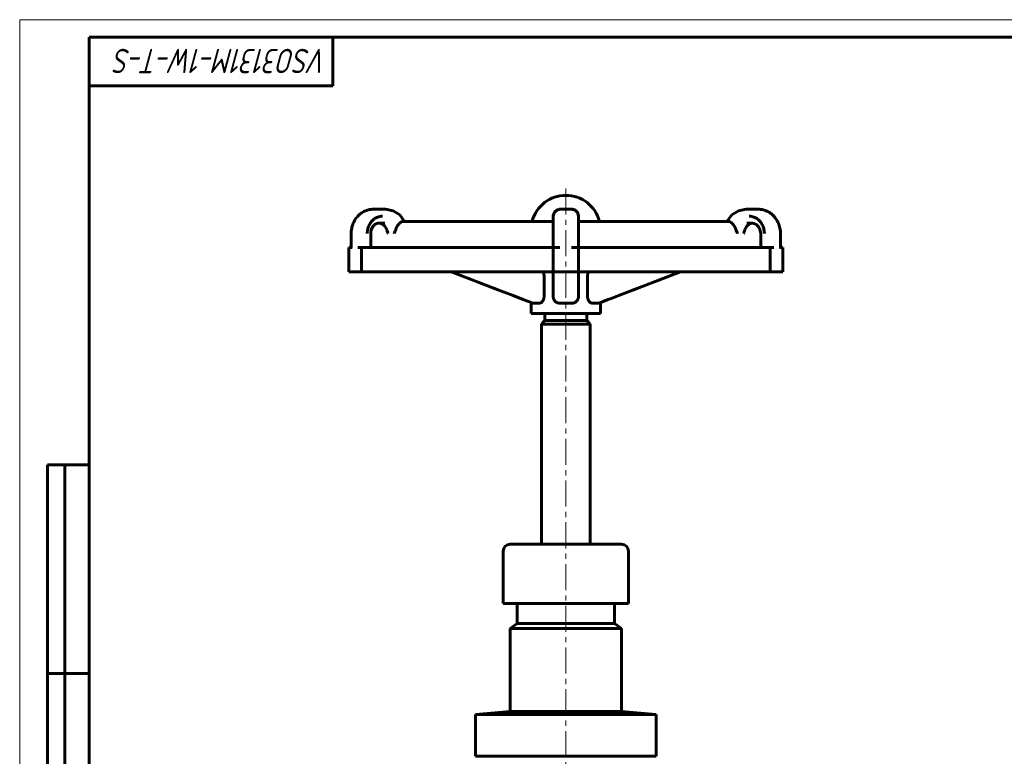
# Model space of a CAD drawing. Header units: millimetres. Extents: x 0 to 594, y 0 to 420.
# Tile 2 of 4: x 0 to 283, y 208 to 420. Entities that reach past the tile are written whole.
import ezdxf

# ---------------------------------------------------------------- set-up
doc = ezdxf.new("R2010")
doc.units = ezdxf.units.MM
for name, pattern in [('K5LT_AXLED', [12, 7.5, -1.5, 1.5, -1.5]), ('K5LT_BASIC', [0]), ('K5LT_THIN', [0])]:
    doc.linetypes.add(name, pattern=pattern)
doc.layers.add('Системный слой (1)', color=251, linetype='Continuous', true_color=0x6c6c6c)
doc.styles.add('KTEXTSTYLE', font='GOST_AU.SHX', dxfattribs={"width": 0.96, "height": 5})

# ---------------------------------------------------------------- blocks, each defined once
blk = doc.blocks.new('U28')
at = {"layer": 'Системный слой (1)', "color": 150, "linetype": 'K5LT_BASIC', "lineweight": 60, "true_color": 0x0080ff}
for p, q in [((153.59, 364.51), (154.32, 365.23)), ((154.32, 365.23), (155.32, 365.5)), ((153.32, 363.53), (153.59, 364.51))]:
    blk.add_line(p, q, dxfattribs=at)
blk = doc.blocks.new('U30')
at = {"layer": 'Системный слой (1)', "color": 150, "linetype": 'K5LT_BASIC', "lineweight": 60, "true_color": 0x0080ff}
for p, q in [((142.94, 246.37), (156.94, 246.37)), ((156.94, 246.37), (170.94, 246.37))]:
    blk.add_line(p, q, dxfattribs=at)
blk = doc.blocks.new('U31')
at = {"layer": 'Системный слой (1)', "color": 150, "linetype": 'K5LT_BASIC', "lineweight": 60, "true_color": 0x0080ff}
for p, q in [((160.57, 363.5), (160.57, 363.47)), ((160.57, 363.47), (160.57, 363.45)), ((160.57, 363.45), (160.57, 363.42))]:
    blk.add_line(p, q, dxfattribs=at)
blk = doc.blocks.new('U32')
at = {"layer": 'Системный слой (1)', "color": 150, "linetype": 'K5LT_BASIC', "lineweight": 60, "true_color": 0x0080ff}
for p, q in [((163.2, 346.34), (163.21, 346.57)), ((163.21, 346.61), (163.22, 346.65)), ((163.21, 346.59), (163.21, 346.61)), ((163.21, 346.58), (163.21, 346.59)), ((163.21, 346.57), (163.21, 346.58)), ((163.22, 346.65), (163.23, 346.73)), ((163.23, 346.73), (163.24, 346.79)), ((163.24, 346.81), (163.25, 346.83)), ((163.24, 346.8), (163.24, 346.81)), ((163.24, 346.79), (163.24, 346.8)), ((163.25, 346.87), (163.27, 346.94)), ((163.25, 346.83), (163.25, 346.87)), ((163.27, 346.94), (163.29, 347.01)), ((163.29, 347.02), (163.3, 347.04)), ((163.29, 347.01), (163.29, 347.02)), ((163.29, 347.01), (163.29, 347.01)), ((163.3, 347.04), (163.31, 347.08)), ((163.31, 347.08), (163.34, 347.16)), ((163.34, 347.16), (163.37, 347.26)), ((163.37, 347.27), (163.38, 347.28)), ((163.37, 347.26), (163.37, 347.27)), ((163.38, 347.3), (163.4, 347.34)), ((163.38, 347.28), (163.38, 347.3)), ((163.4, 347.34), (163.44, 347.42)), ((163.44, 347.42), (163.47, 347.5))]:
    blk.add_line(p, q, dxfattribs=at)
blk = doc.blocks.new('U34')
at = {"layer": 'Системный слой (1)', "color": 150, "linetype": 'K5LT_BASIC', "lineweight": 60, "true_color": 0x0080ff}
for p, q in [((105.16, 365.5), (105.15, 365.5)), ((105.15, 365.5), (105.15, 365.5)), ((107.34, 365.07), (105.16, 365.5)), ((109.24, 363.85), (107.34, 365.07)), ((110.63, 362.01), (109.24, 363.85))]:
    blk.add_line(p, q, dxfattribs=at)
blk = doc.blocks.new('U35')
at = {"layer": 'Системный слой (1)', "color": 150, "linetype": 'K5LT_BASIC', "lineweight": 60, "true_color": 0x0080ff}
for p, q in [((103.21, 361.5), (103.32, 361.5)), ((103.32, 361.5), (103.32, 361.5)), ((103.32, 361.5), (104.95, 361.5))]:
    blk.add_line(p, q, dxfattribs=at)
blk = doc.blocks.new('U37')
at = {"layer": 'Системный слой (1)', "color": 150, "linetype": 'K5LT_BASIC', "lineweight": 60, "true_color": 0x0080ff}
for p, q in [((176.98, 342.55), (184.79, 345.55)), ((184.79, 345.55), (189.86, 347.5)), ((172.33, 340.77), (176.98, 342.55)), ((168.83, 339.43), (170.01, 339.88)), ((170.01, 339.88), (172.33, 340.77)), ((166.42, 338.51), (166.48, 338.54)), ((166.48, 338.54), (166.49, 338.54)), ((166.49, 338.54), (166.49, 338.54)), ((166.49, 338.54), (166.49, 338.54)), ((166.49, 338.54), (166.5, 338.54)), ((166.5, 338.54), (166.5, 338.54)), ((166.5, 338.54), (166.51, 338.54)), ((166.51, 338.54), (166.52, 338.55)), ((166.52, 338.55), (166.55, 338.56)), ((166.55, 338.56), (166.62, 338.59)), ((166.62, 338.59), (166.75, 338.63)), ((166.75, 338.63), (167, 338.73)), ((167, 338.73), (167.52, 338.93)), ((167.52, 338.93), (167.67, 338.99)), ((167.67, 338.99), (168.83, 339.43))]:
    blk.add_line(p, q, dxfattribs=at)
blk = doc.blocks.new('U38')
at = {"layer": 'Системный слой (1)', "color": 150, "linetype": 'K5LT_BASIC', "lineweight": 60, "true_color": 0x0080ff}
for p, q in [((153.32, 363.68), (153.33, 363.76)), ((153.32, 363.6), (153.32, 363.68)), ((153.32, 363.53), (153.32, 363.6))]:
    blk.add_line(p, q, dxfattribs=at)
blk = doc.blocks.new('U39')
at = {"layer": 'Системный слой (1)', "color": 150, "linetype": 'K5LT_BASIC', "lineweight": 60, "true_color": 0x0080ff}
for p, q in [((183.21, 344.94), (189.86, 347.5)), ((169.93, 339.85), (176.58, 342.39)), ((176.58, 342.39), (183.21, 344.94)), ((166.94, 338.71), (167.67, 338.99))]:
    blk.add_line(p, q, dxfattribs=at)
blk = doc.blocks.new('U41')
at = {"layer": 'Системный слой (1)', "color": 150, "linetype": 'K5LT_BASIC', "lineweight": 60, "true_color": 0x0080ff}
for p, q in [((104.14, 361.3), (103.32, 361.5)), ((103.32, 361.5), (103.32, 361.5)), ((103.32, 361.5), (103.32, 361.5)), ((103.32, 361.5), (103.32, 361.5)), ((103.32, 361.5), (103.32, 361.5)), ((104.91, 360.67), (104.14, 361.3)), ((105.47, 359.64), (104.91, 360.67))]:
    blk.add_line(p, q, dxfattribs=at)
blk = doc.blocks.new('U42')
at = {"layer": 'Системный слой (1)', "color": 150, "linetype": 'K5LT_BASIC', "lineweight": 60, "true_color": 0x0080ff}
for p, q in [((140.94, 245), (156.94, 245)), ((156.94, 245), (172.94, 245))]:
    blk.add_line(p, q, dxfattribs=at)
blk = doc.blocks.new('U43')
at = {"layer": 'Системный слой (1)', "color": 150, "linetype": 'K5LT_BASIC', "lineweight": 60, "true_color": 0x0080ff}
for p, q in [((128.53, 345.77), (124.03, 347.5)), ((133.04, 344.03), (128.53, 345.77)), ((137.55, 342.3), (133.04, 344.03)), ((143.97, 339.84), (143.96, 339.85)), ((144.73, 339.55), (143.97, 339.84)), ((145.47, 339.27), (144.73, 339.55)), ((146.22, 338.99), (145.47, 339.27))]:
    blk.add_line(p, q, dxfattribs=at)
blk = doc.blocks.new('U44')
at = {"layer": 'Системный слой (1)', "color": 150, "linetype": 'K5LT_BASIC', "lineweight": 60, "true_color": 0x0080ff}
for p, q in [((160.57, 363.5), (160.57, 363.47)), ((160.57, 363.47), (160.57, 363.45)), ((160.57, 363.45), (160.57, 363.42))]:
    blk.add_line(p, q, dxfattribs=at)
blk = doc.blocks.new('U45')
at = {"layer": 'Системный слой (1)', "color": 150, "linetype": 'K5LT_BASIC', "lineweight": 60, "true_color": 0x0080ff}
for p, q in [((204.65, 363.85), (206.55, 365.07)), ((206.55, 365.07), (208.73, 365.5)), ((203.26, 362.01), (204.65, 363.85))]:
    blk.add_line(p, q, dxfattribs=at)
blk = doc.blocks.new('U47')
at = {"layer": 'Системный слой (1)', "color": 150, "linetype": 'K5LT_BASIC', "lineweight": 60, "true_color": 0x0080ff}
for p, q in [((210.67, 361.5), (210.67, 361.5)), ((210.67, 361.5), (211.73, 361.16)), ((211.73, 361.16), (212.64, 360.09)), ((212.64, 360.09), (213, 358.5))]:
    blk.add_line(p, q, dxfattribs=at)
blk = doc.blocks.new('U48')
at = {"layer": 'Системный слой (1)', "color": 150, "linetype": 'K5LT_BASIC', "lineweight": 60, "true_color": 0x0080ff}
for p, q in [((150.45, 347.42), (150.41, 347.5)), ((150.48, 347.34), (150.45, 347.42)), ((150.5, 347.3), (150.48, 347.34)), ((150.51, 347.28), (150.5, 347.3)), ((150.51, 347.27), (150.51, 347.28)), ((150.52, 347.26), (150.51, 347.27)), ((150.55, 347.16), (150.52, 347.26)), ((150.58, 347.08), (150.55, 347.16)), ((150.59, 347.04), (150.58, 347.08)), ((150.59, 347.02), (150.59, 347.04)), ((150.6, 347.01), (150.59, 347.02)), ((150.61, 346.94), (150.6, 347.01)), ((150.6, 347.01), (150.6, 347.01)), ((150.63, 346.87), (150.61, 346.94)), ((150.64, 346.83), (150.63, 346.87)), ((150.64, 346.81), (150.64, 346.83)), ((150.64, 346.8), (150.64, 346.81)), ((150.65, 346.79), (150.64, 346.8)), ((150.66, 346.73), (150.65, 346.79)), ((150.67, 346.65), (150.66, 346.73)), ((150.67, 346.61), (150.67, 346.65)), ((150.67, 346.59), (150.67, 346.61)), ((150.67, 346.58), (150.67, 346.59)), ((150.68, 346.57), (150.67, 346.58)), ((150.69, 346.34), (150.68, 346.57))]:
    blk.add_line(p, q, dxfattribs=at)
blk = doc.blocks.new('U49')
at = {"layer": 'Системный слой (1)', "color": 150, "linetype": 'K5LT_BASIC', "lineweight": 60, "true_color": 0x0080ff}
for p, q in [((208.41, 359.64), (208.97, 360.67)), ((208.97, 360.67), (209.75, 361.3)), ((209.75, 361.3), (210.56, 361.5))]:
    blk.add_line(p, q, dxfattribs=at)
blk = doc.blocks.new('U50')
at = {"layer": 'Системный слой (1)', "color": 150, "linetype": 'K5LT_BASIC', "lineweight": 60, "true_color": 0x0080ff}
for p, q in [((128.83, 345.65), (124.03, 347.5)), ((136.64, 342.65), (128.83, 345.65)), ((141.79, 340.68), (136.64, 342.65)), ((144.37, 339.69), (141.79, 340.68)), ((145.65, 339.2), (144.37, 339.69)), ((146.3, 338.95), (145.65, 339.2)), ((146.62, 338.83), (146.3, 338.95)), ((146.78, 338.77), (146.62, 338.83)), ((146.86, 338.74), (146.78, 338.77)), ((146.9, 338.72), (146.86, 338.74)), ((146.92, 338.72), (146.9, 338.72)), ((146.93, 338.71), (146.92, 338.72)), ((146.94, 338.71), (146.93, 338.71)), ((146.95, 338.71), (146.94, 338.71)), ((146.94, 338.71), (146.94, 338.71)), ((146.96, 338.7), (146.95, 338.71)), ((146.95, 338.71), (146.95, 338.71)), ((147.46, 338.51), (146.96, 338.7))]:
    blk.add_line(p, q, dxfattribs=at)
blk = doc.blocks.new('U51')
at = {"layer": 'Системный слой (1)', "color": 150, "linetype": 'K5LT_BASIC', "lineweight": 60, "true_color": 0x0080ff}
for p, q in [((138.94, 252.15), (156.94, 252.15)), ((156.94, 252.15), (174.94, 252.15))]:
    blk.add_line(p, q, dxfattribs=at)
blk = doc.blocks.new('U52')
at = {"layer": 'Системный слой (1)', "color": 150, "linetype": 'K5LT_BASIC', "lineweight": 60, "true_color": 0x0080ff}
for p, q in [((149.94, 332.5), (156.94, 332.5)), ((156.94, 332.5), (163.94, 332.5))]:
    blk.add_line(p, q, dxfattribs=at)
blk = doc.blocks.new('U54')
at = {"layer": 'Системный слой (1)', "color": 150, "linetype": 'K5LT_BASIC', "lineweight": 60, "true_color": 0x0080ff}
for p, q in [((208.94, 361.5), (210.56, 361.5)), ((210.56, 361.5), (210.56, 361.5)), ((210.56, 361.5), (210.67, 361.5))]:
    blk.add_line(p, q, dxfattribs=at)
blk = doc.blocks.new('U55')
at = {"layer": 'Системный слой (1)', "color": 150, "linetype": 'K5LT_BASIC', "lineweight": 60, "true_color": 0x0080ff}
for p, q in [((105.16, 365.5), (105.15, 365.5)), ((105.15, 365.5), (105.15, 365.5)), ((107.34, 365.07), (105.16, 365.5)), ((109.24, 363.85), (107.34, 365.07)), ((110.63, 362.01), (109.24, 363.85))]:
    blk.add_line(p, q, dxfattribs=at)
blk = doc.blocks.new('U56')
at = {"layer": 'Системный слой (1)', "color": 150, "linetype": 'K5LT_BASIC', "lineweight": 60, "true_color": 0x0080ff}
for p, q in [((150.94, 333.5), (156.94, 333.5)), ((156.94, 333.5), (162.94, 333.5))]:
    blk.add_line(p, q, dxfattribs=at)
blk = doc.blocks.new('U58')
at = {"color": 7, "linetype": 'K5LT_THIN', "lineweight": 18}
for p, q in [((0, 0), (0, 420)), ((0, 420), (594, 420))]:
    blk.add_line(p, q, dxfattribs=at)
at = {"color": 150, "linetype": 'K5LT_BASIC', "lineweight": 60, "true_color": 0x0080ff}
for p, q in [((20, 5), (20, 415)), ((20, 415), (589, 415)), ((90, 415), (90, 401)), ((90, 401), (20, 401)), ((8, 172), (8, 292)), ((20, 292), (8, 292)), ((13, 172), (13, 292)), ((20, 232), (8, 232))]:
    blk.add_line(p, q, dxfattribs=at)
at = {"color": 7, "insert": (88.5, 404.64), "char_height": 7, "attachment_point": 1, "rotation": 180, "style": 'KTEXTSTYLE'}
blk.add_mtext('\\H5.0;\\W1.000;\\Q15;\\Q15;\\W0.965;\\H7.00;VSO3131M-1W-T-S', dxfattribs=at)

msp = doc.modelspace()

# ---------------------------------------------------------------- linework, layer by layer
at = {"layer": 'Системный слой (1)', "color": 30, "linetype": 'K5LT_AXLED', "lineweight": 18, "true_color": 0xff8000}
msp.add_line((156.943, 371.497), (156.943, 177.997), dxfattribs=at)
at = {"layer": 'Системный слой (1)', "color": 150, "linetype": 'K5LT_BASIC', "lineweight": 60, "true_color": 0x0080ff}
for p, q in [((101.587, 365.497), (101.588, 365.497)), ((101.587, 365.497), (101.588, 365.497)), ((103.215, 365.497), (101.588, 365.497)), ((105.152, 365.497), (103.215, 365.497)), ((105.152, 365.497), (105.153, 365.497)), ((158.57, 365.497), (155.316, 365.497)), ((208.734, 365.497), (208.733, 365.497)), ((210.671, 365.497), (208.734, 365.497)), ((212.298, 365.497), (210.671, 365.497)), ((212.299, 365.497), (212.298, 365.497)), ((212.299, 365.497), (212.298, 365.497)), ((153.316, 363.497), (153.316, 363.497)), ((153.316, 363.497), (153.316, 363.497)), ((153.316, 358.497), (153.316, 363.497)), ((153.316, 363.497), (153.316, 363.497)), ((153.316, 363.497), (153.316, 363.497)), ((160.57, 363.497), (160.57, 363.497)), ((160.57, 358.497), (160.57, 363.497)), ((160.57, 361.622), (160.57, 363.497)), ((103.215, 361.497), (103.215, 361.497)), ((153.316, 362.014), (110.217, 362.014)), ((203.669, 362.014), (160.57, 362.014)), ((95.256, 354.497), (95.256, 358.497)), ((100.883, 358.497), (100.883, 354.497)), ((153.316, 354.497), (153.316, 358.497)), ((160.57, 358.497), (160.57, 354.497)), ((213.002, 354.497), (213.002, 358.497)), ((218.629, 358.497), (218.629, 354.497)), ((94.589, 354.497), (94.589, 347.497)), ((95.501, 354.497), (94.589, 354.497)), ((97.176, 354.497), (98.216, 354.497)), ((98.216, 354.497), (153.316, 354.497)), ((98.216, 354.497), (98.216, 347.497)), ((155.268, 354.497), (153.316, 354.497)), ((153.316, 354.497), (153.316, 347.497)), ((158.618, 354.497), (160.57, 354.497)), ((160.57, 354.497), (160.57, 347.497)), ((160.57, 354.497), (215.67, 354.497)), ((216.71, 354.497), (215.67, 354.497)), ((215.67, 354.497), (215.67, 347.497)), ((218.385, 354.497), (219.297, 354.497)), ((219.297, 354.497), (219.297, 347.497)), ((98.216, 347.497), (94.589, 347.497)), ((153.316, 347.497), (98.216, 347.497)), ((150.686, 340.425), (150.686, 346.345)), ((153.316, 340.425), (153.316, 347.497)), ((160.57, 347.497), (153.316, 347.497)), ((153.316, 340.425), (153.316, 347.497)), ((160.57, 340.425), (160.57, 347.497)), ((160.57, 340.425), (160.57, 347.497)), ((215.67, 347.497), (160.57, 347.497)), ((163.2, 340.425), (163.2, 346.345)), ((219.297, 347.497), (215.67, 347.497)), ((146.943, 338.709), (146.943, 335.497)), ((148.283, 338.497), (147.546, 338.497)), ((149.283, 338.497), (148.283, 338.497)), ((158.68, 338.497), (155.206, 338.497)), ((166.34, 338.497), (164.603, 338.497)), ((166.943, 338.709), (166.943, 335.497)), ((148.283, 335.497), (146.943, 335.497)), ((166.943, 335.497), (148.283, 335.497)), ((150.943, 333.497), (150.943, 335.497)), ((162.943, 333.497), (162.943, 335.497)), ((150.943, 333.497), (149.943, 332.497)), ((149.943, 269.198), (149.943, 332.497)), ((162.943, 333.497), (163.943, 332.497)), ((163.943, 269.198), (163.943, 332.497)), ((140.943, 269.198), (156.943, 269.198)), ((156.943, 269.198), (172.943, 269.198)), ((138.943, 252.155), (138.943, 267.198)), ((174.943, 252.155), (174.943, 267.198)), ((142.943, 246.372), (142.943, 252.155)), ((170.943, 246.372), (170.943, 252.155)), ((142.943, 246.372), (140.943, 244.997)), ((170.943, 246.372), (172.943, 244.997)), ((140.943, 221.097), (140.943, 244.997)), ((172.943, 221.097), (172.943, 244.997)), ((140.943, 221.097), (130.943, 220.222)), ((140.943, 221.097), (156.943, 221.097)), ((156.943, 221.097), (172.943, 221.097)), ((172.943, 221.097), (182.943, 220.222)), ((130.943, 208.222), (130.943, 220.222)), ((130.943, 220.222), (182.943, 220.222)), ((182.943, 208.222), (182.943, 220.222)), ((130.943, 208.222), (156.943, 208.222)), ((156.943, 208.222), (182.943, 208.222))]:
    msp.add_line(p, q, dxfattribs=at)
for centre, radius, start, end in [((156.943, 359.497), 10, 90, 165.42265), ((156.943, 359.497), 10, 14.57735, 90), ((155.316, 363.497), 2, 90, 180), ((158.57, 363.497), 2, 0, 90), ((140.943, 267.198), 2, 90, 180), ((172.943, 267.198), 2, 0, 90)]:
    msp.add_arc(centre, radius, start, end, dxfattribs=at)
for points, knots in [([(95.256, 358.497), (95.256, 358.583), (95.258, 358.67), (95.266, 358.907), (95.275, 359.058), (95.315, 359.486), (95.355, 359.762), (95.462, 360.288), (95.526, 360.539), (95.677, 361.024), (95.764, 361.259), (95.956, 361.71), (96.062, 361.928), (96.29, 362.343), (96.412, 362.542), (96.67, 362.918), (96.806, 363.097), (97.091, 363.435), (97.239, 363.595), (97.544, 363.893), (97.702, 364.032), (98.022, 364.289), (98.184, 364.406), (98.518, 364.626), (98.69, 364.728), (99.041, 364.911), (99.219, 364.994), (99.581, 365.141), (99.764, 365.205), (100.13, 365.313), (100.313, 365.357), (100.681, 365.428), (100.866, 365.454), (101.222, 365.488), (101.392, 365.496), (101.571, 365.497), (101.579, 365.497), (101.587, 365.497)], [0, 0, 0, 0, 0.4308823, 0.4308823, 1.1849264, 1.1849264, 2.5723847, 2.5723847, 3.8692513, 3.8692513, 5.124951, 5.124951, 6.3464188, 6.3464188, 7.5338349, 7.5338349, 8.6844249, 8.6844249, 9.8048411, 9.8048411, 10.8990091, 10.8990091, 11.9417087, 11.9417087, 12.9953124, 12.9953124, 14.032228, 14.032228, 15.0536156, 15.0536156, 16.0522092, 16.0522092, 17.0473822, 17.0473822, 17.9562913, 17.9562913, 17.9982529, 17.9982529, 17.9982529, 17.9982529]), ([(155.035, 365.477), (155.054, 365.48), (155.072, 365.482), (155.11, 365.486), (155.128, 365.488), (155.166, 365.491), (155.185, 365.493), (155.222, 365.495), (155.241, 365.496), (155.278, 365.497), (155.297, 365.497), (155.316, 365.497)], [0, 0, 0, 0, 0.8990893, 0.8990893, 1.7981785, 1.7981785, 2.6972678, 2.6972678, 3.5963571, 3.5963571, 4.4954464, 4.4954464, 4.4954464, 4.4954464]), ([(160.57, 363.497), (160.57, 363.584), (160.564, 363.673), (160.541, 363.849), (160.523, 363.936), (160.476, 364.11), (160.446, 364.196), (160.373, 364.366), (160.331, 364.449), (160.235, 364.609), (160.18, 364.686), (160.061, 364.833), (159.996, 364.902), (159.857, 365.031), (159.782, 365.09), (159.626, 365.198), (159.545, 365.246), (159.377, 365.329), (159.29, 365.365), (159.114, 365.423), (159.025, 365.446), (158.847, 365.48), (158.757, 365.49), (158.635, 365.496), (158.603, 365.497), (158.571, 365.497), (158.57, 365.497), (158.57, 365.497)], [0, 0, 0, 0, 1.2624907, 1.2624907, 2.5385593, 2.5385593, 3.8448075, 3.8448075, 5.1757351, 5.1757351, 6.5239541, 6.5239541, 7.8815931, 7.8815931, 9.240449, 9.240449, 10.5922135, 10.5922135, 11.9287228, 11.9287228, 13.2441485, 13.2441485, 14.5347951, 14.5347951, 14.99391, 14.99391, 15, 15, 15, 15]), ([(158.85, 365.477), (158.832, 365.48), (158.813, 365.482), (158.776, 365.486), (158.757, 365.488), (158.72, 365.491), (158.701, 365.493), (158.663, 365.495), (158.645, 365.496), (158.607, 365.497), (158.588, 365.497), (158.57, 365.497)], [0, 0, 0, 0, 0.8990893, 0.8990893, 1.7981786, 1.7981786, 2.6972678, 2.6972678, 3.5963571, 3.5963571, 4.4954464, 4.4954464, 4.4954464, 4.4954464]), ([(218.629, 358.497), (218.629, 358.583), (218.628, 358.67), (218.62, 358.907), (218.61, 359.058), (218.571, 359.486), (218.53, 359.762), (218.424, 360.288), (218.359, 360.539), (218.208, 361.024), (218.122, 361.259), (217.929, 361.71), (217.824, 361.928), (217.595, 362.343), (217.473, 362.542), (217.215, 362.918), (217.079, 363.097), (216.795, 363.435), (216.647, 363.595), (216.341, 363.893), (216.184, 364.032), (215.864, 364.289), (215.702, 364.406), (215.367, 364.626), (215.195, 364.728), (214.844, 364.911), (214.666, 364.994), (214.304, 365.141), (214.121, 365.205), (213.756, 365.313), (213.573, 365.357), (213.205, 365.428), (213.02, 365.454), (212.664, 365.488), (212.493, 365.496), (212.315, 365.497), (212.307, 365.497), (212.299, 365.497)], [0, 0, 0, 0, 0.4308823, 0.4308823, 1.1849264, 1.1849264, 2.5723847, 2.5723847, 3.8692513, 3.8692513, 5.124951, 5.124951, 6.3464188, 6.3464188, 7.5338349, 7.5338349, 8.6844249, 8.6844249, 9.8048411, 9.8048411, 10.8990091, 10.8990091, 11.9417087, 11.9417087, 12.9953124, 12.9953124, 14.032228, 14.032228, 15.0536156, 15.0536156, 16.0522092, 16.0522092, 17.0473822, 17.0473822, 17.9562913, 17.9562913, 17.9982529, 17.9982529, 17.9982529, 17.9982529]), ([(218.629, 358.497), (218.629, 358.584), (218.628, 358.672), (218.619, 358.913), (218.61, 359.066), (218.569, 359.496), (218.529, 359.771), (218.421, 360.297), (218.357, 360.548), (218.205, 361.032), (218.119, 361.267), (217.926, 361.718), (217.82, 361.935), (217.591, 362.35), (217.469, 362.549), (217.21, 362.925), (217.074, 363.103), (216.79, 363.441), (216.642, 363.6), (216.336, 363.898), (216.178, 364.037), (215.857, 364.294), (215.694, 364.412), (215.358, 364.632), (215.186, 364.733), (214.835, 364.916), (214.656, 364.998), (214.294, 365.144), (214.111, 365.208), (213.746, 365.316), (213.563, 365.36), (213.194, 365.43), (213.009, 365.456), (212.656, 365.488), (212.49, 365.496), (212.315, 365.497), (212.307, 365.497), (212.299, 365.497)], [0, 0, 0, 0, 0.4366435, 0.4366435, 1.2007696, 1.2007696, 2.5877959, 2.5877959, 3.8839575, 3.8839575, 5.1390961, 5.1390961, 6.3603279, 6.3603279, 7.5473062, 7.5473062, 8.6974689, 8.6974689, 9.8176417, 9.8176417, 10.9115367, 10.9115367, 11.9607192, 11.9607192, 13.014063, 13.014063, 14.0507702, 14.0507702, 15.0718069, 15.0718069, 16.0710427, 16.0710427, 17.0666014, 17.0666014, 17.9562927, 17.9562927, 17.9982529, 17.9982529, 17.9982529, 17.9982529]), ([(104.215, 363.497), (103.98, 363.497), (103.541, 363.456), (102.935, 363.289), (102.398, 363.051), (101.901, 362.741), (101.439, 362.354), (101.023, 361.898), (100.668, 361.391), (100.377, 360.844), (100.159, 360.287), (100.005, 359.721), (99.92, 359.207), (99.888, 358.796), (99.883, 358.578), (99.883, 358.497)], [0, 0, 0, 0, 0.103526, 0.1935255, 0.2740479, 0.356888, 0.4420617, 0.5252116, 0.6089677, 0.690863, 0.7695728, 0.8421882, 0.9169614, 0.9688952, 1, 1, 1, 1]), ([(153.316, 363.497), (153.316, 363.52), (153.316, 363.544), (153.318, 363.592), (153.319, 363.616), (153.323, 363.665), (153.325, 363.689), (153.33, 363.736), (153.333, 363.76), (153.34, 363.808), (153.344, 363.831), (153.348, 363.855)], [0, 0, 0, 0, 1.3541404, 1.3541404, 2.7082809, 2.7082809, 4.0624213, 4.0624213, 5.4165617, 5.4165617, 6.7707022, 6.7707022, 6.7707022, 6.7707022]), ([(153.316, 363.497), (153.316, 363.501), (153.316, 363.506), (153.316, 363.515), (153.316, 363.519), (153.316, 363.526), (153.316, 363.528), (153.316, 363.531), (153.316, 363.532), (153.316, 363.536), (153.316, 363.538), (153.316, 363.545), (153.316, 363.549), (153.317, 363.563), (153.317, 363.572), (153.318, 363.594), (153.319, 363.608), (153.321, 363.636), (153.322, 363.649), (153.324, 363.676), (153.325, 363.689), (153.326, 363.702)], [0, 0, 0, 0, 0.3276591, 0.3276591, 0.6553182, 0.6553182, 0.8105508, 0.8105508, 0.8924617, 0.8924617, 1.0562837, 1.0562837, 1.3839276, 1.3839276, 2.0392153, 2.0392153, 3.0392153, 3.0392153, 4.0392153, 4.0392153, 5, 5, 5, 5]), ([(160.57, 363.497), (160.57, 363.52), (160.569, 363.544), (160.568, 363.592), (160.566, 363.616), (160.563, 363.665), (160.561, 363.689), (160.555, 363.736), (160.552, 363.76), (160.546, 363.808), (160.542, 363.831), (160.537, 363.855)], [0, 0, 0, 0, 1.3541404, 1.3541404, 2.7082809, 2.7082809, 4.0624213, 4.0624213, 5.4165618, 5.4165618, 6.7707022, 6.7707022, 6.7707022, 6.7707022]), ([(160.57, 363.497), (160.57, 363.5), (160.57, 363.503), (160.57, 363.51), (160.57, 363.513), (160.57, 363.52), (160.57, 363.523), (160.569, 363.531), (160.569, 363.535), (160.569, 363.543), (160.569, 363.548), (160.569, 363.554), (160.569, 363.555), (160.569, 363.56), (160.569, 363.563), (160.568, 363.572), (160.568, 363.578), (160.567, 363.597), (160.567, 363.609), (160.565, 363.638), (160.563, 363.656), (160.56, 363.69), (160.559, 363.708), (160.555, 363.736), (160.554, 363.747), (160.553, 363.757)], [0, 0, 0, 0, 0.1907456, 0.1907456, 0.3814913, 0.3814913, 0.5722369, 0.5722369, 0.8135276, 0.8135276, 1.0548183, 1.0548183, 1.1528676, 1.1528676, 1.3281818, 1.3281818, 1.6788102, 1.6788102, 2.3800671, 2.3800671, 3.3800671, 3.3800671, 4.3800671, 4.3800671, 5, 5, 5, 5]), ([(160.57, 363.497), (160.57, 363.501), (160.57, 363.506), (160.57, 363.515), (160.57, 363.519), (160.569, 363.53), (160.569, 363.536), (160.569, 363.544), (160.569, 363.546), (160.569, 363.549), (160.569, 363.551), (160.569, 363.556), (160.569, 363.56), (160.568, 363.571), (160.568, 363.579), (160.567, 363.6), (160.566, 363.613), (160.565, 363.641), (160.564, 363.654), (160.561, 363.679), (160.56, 363.691), (160.559, 363.702)], [0, 0, 0, 0, 0.3276591, 0.3276591, 0.6553182, 0.6553182, 1.1150385, 1.1150385, 1.2244109, 1.2244109, 1.3587582, 1.3587582, 1.6274526, 1.6274526, 2.1648416, 2.1648416, 3.1648416, 3.1648416, 4.1648416, 4.1648416, 5, 5, 5, 5]), ([(160.57, 363.497), (160.57, 363.492), (160.57, 363.487), (160.57, 363.477), (160.57, 363.472), (160.569, 363.463), (160.569, 363.458), (160.569, 363.448), (160.569, 363.443), (160.569, 363.433), (160.569, 363.428), (160.568, 363.424)], [0, 0, 0, 0, 0.6, 0.6, 1.2, 1.2, 1.8, 1.8, 2.4, 2.4, 3, 3, 3, 3]), ([(209.671, 363.497), (209.905, 363.497), (210.344, 363.456), (210.95, 363.289), (211.488, 363.051), (211.985, 362.741), (212.447, 362.354), (212.862, 361.898), (213.218, 361.391), (213.508, 360.844), (213.726, 360.287), (213.88, 359.721), (213.965, 359.207), (213.998, 358.796), (214.002, 358.578), (214.002, 358.497)], [0, 0, 0, 0, 0.103526, 0.1935255, 0.2740479, 0.356888, 0.4420617, 0.5252116, 0.6089677, 0.690863, 0.7695728, 0.8421882, 0.9169614, 0.9688952, 1, 1, 1, 1]), ([(100.883, 358.497), (100.883, 358.635), (100.891, 358.774), (100.921, 359.041), (100.942, 359.17), (100.996, 359.417), (101.028, 359.535), (101.103, 359.761), (101.144, 359.868), (101.235, 360.07), (101.283, 360.166), (101.385, 360.344), (101.439, 360.428), (101.549, 360.584), (101.606, 360.656), (101.721, 360.789), (101.78, 360.851), (101.895, 360.96), (101.95, 361.008), (102.066, 361.099), (102.125, 361.142), (102.244, 361.218), (102.303, 361.253), (102.392, 361.299), (102.422, 361.313), (102.48, 361.34), (102.508, 361.352), (102.591, 361.385), (102.644, 361.404), (102.747, 361.435), (102.796, 361.447), (102.887, 361.467), (102.931, 361.474), (103.012, 361.485), (103.046, 361.489), (103.119, 361.495), (103.157, 361.496), (103.201, 361.497), (103.208, 361.497), (103.215, 361.497), (103.215, 361.497), (103.215, 361.497)], [0, 0, 0, 0, 1.3104075, 1.3104075, 2.5517375, 2.5517375, 3.7416785, 3.7416785, 4.881025, 4.881025, 5.9788169, 5.9788169, 7.0315596, 7.0315596, 8.0455463, 8.0455463, 9.0248596, 9.0248596, 9.9119438, 9.9119438, 10.8350286, 10.8350286, 11.7299773, 11.7299773, 12.1798647, 12.1798647, 12.608179, 12.608179, 13.414711, 13.414711, 14.1464429, 14.1464429, 14.8054809, 14.8054809, 15.3292016, 15.3292016, 15.8992503, 15.8992503, 15.9997972, 15.9997972, 16, 16, 16, 16]), ([(105.474, 359.637), (105.486, 359.598), (105.535, 359.449), (105.63, 359.18), (105.757, 358.841), (105.848, 358.609), (105.892, 358.497)], [0.23809452, 0.23809452, 0.23809452, 0.23809452, 0.31400455, 0.52635761, 0.76937691, 1, 1, 1, 1]), ([(108.188, 360.014), (108.163, 359.941), (108.105, 359.774), (108.001, 359.501), (107.872, 359.18), (107.727, 358.841), (107.626, 358.609), (107.577, 358.497)], [0, 0, 0, 0, 0.1354498, 0.3140045, 0.5263576, 0.7693769, 1, 1, 1, 1]), ([(108.188, 360.014), (108.195, 360.032), (108.208, 360.069), (108.229, 360.123), (108.252, 360.177), (108.276, 360.23), (108.301, 360.282), (108.326, 360.334), (108.353, 360.385), (108.38, 360.435), (108.408, 360.484), (108.437, 360.533), (108.466, 360.582), (108.495, 360.629), (108.529, 360.683), (108.577, 360.756), (108.65, 360.862), (108.748, 360.997), (108.827, 361.097), (108.911, 361.198), (108.989, 361.289), (109.097, 361.405), (109.181, 361.488), (109.238, 361.542), (109.274, 361.574), (109.297, 361.594), (109.314, 361.609), (109.324, 361.618), (109.329, 361.622)], [0, 0, 0, 0, 0.0313879, 0.0629107, 0.0943185, 0.1252023, 0.1558587, 0.186053, 0.2159856, 0.2455392, 0.2749982, 0.3039767, 0.3325773, 0.360524, 0.3882281, 0.4295305, 0.4911052, 0.5779007, 0.6724146, 0.6743312, 0.7671732, 0.8457068, 0.9045839, 0.9424733, 0.9652209, 0.9783213, 0.9899152, 1, 1, 1, 1]), ([(109.461, 361.724), (109.472, 361.732), (109.495, 361.747), (109.529, 361.77), (109.562, 361.791), (109.595, 361.811), (109.628, 361.83), (109.661, 361.849), (109.693, 361.866), (109.726, 361.883), (109.758, 361.899), (109.79, 361.913), (109.822, 361.927), (109.854, 361.94), (109.891, 361.953), (109.943, 361.971), (110.019, 361.992), (110.113, 362.009), (110.182, 362.014), (110.216, 362.014), (110.217, 362.014)], [0, 0, 0, 0, 0.01114294, 0.0220857, 0.03291257, 0.04361547, 0.05433654, 0.06516974, 0.07605466, 0.08697142, 0.09787121, 0.10878778, 0.11971995, 0.13069174, 0.14168515, 0.15899451, 0.1854517, 0.22405997, 0.2663659, 0.2671781, 0.2671781, 0.2671781, 0.2671781]), ([(204.425, 361.724), (204.413, 361.732), (204.391, 361.747), (204.357, 361.77), (204.323, 361.791), (204.29, 361.811), (204.258, 361.83), (204.225, 361.849), (204.192, 361.866), (204.16, 361.883), (204.127, 361.899), (204.095, 361.913), (204.063, 361.927), (204.032, 361.94), (203.994, 361.953), (203.943, 361.971), (203.867, 361.992), (203.772, 362.009), (203.704, 362.014), (203.669, 362.014), (203.669, 362.014)], [0, 0, 0, 0, 0.01114294, 0.0220857, 0.03291257, 0.04361547, 0.05433654, 0.06516974, 0.07605466, 0.08697142, 0.09787121, 0.10878778, 0.11971995, 0.13069174, 0.14168515, 0.15899451, 0.1854517, 0.22405997, 0.2663659, 0.26717814, 0.26717814, 0.26717814, 0.26717814]), ([(205.697, 360.014), (205.691, 360.032), (205.678, 360.069), (205.657, 360.123), (205.634, 360.177), (205.61, 360.23), (205.585, 360.282), (205.559, 360.334), (205.533, 360.385), (205.505, 360.435), (205.477, 360.484), (205.449, 360.533), (205.42, 360.582), (205.391, 360.629), (205.356, 360.683), (205.308, 360.756), (205.236, 360.862), (205.137, 360.997), (205.058, 361.097), (204.975, 361.198), (204.896, 361.289), (204.789, 361.405), (204.705, 361.488), (204.647, 361.542), (204.612, 361.574), (204.589, 361.594), (204.572, 361.609), (204.562, 361.618), (204.557, 361.622)], [0, 0, 0, 0, 0.0313879, 0.0629107, 0.0943185, 0.1252023, 0.1558587, 0.186053, 0.2159856, 0.2455392, 0.2749982, 0.3039767, 0.3325773, 0.360524, 0.3882281, 0.4295305, 0.4911052, 0.5779007, 0.6724146, 0.6743312, 0.7671732, 0.8457068, 0.9045839, 0.9424733, 0.9652209, 0.9783213, 0.9899152, 1, 1, 1, 1]), ([(205.697, 360.014), (205.722, 359.941), (205.781, 359.774), (205.884, 359.501), (206.014, 359.18), (206.158, 358.841), (206.259, 358.609), (206.308, 358.497)], [0, 0, 0, 0, 0.1354498, 0.3140045, 0.5263576, 0.7693769, 1, 1, 1, 1]), ([(208.412, 359.637), (208.399, 359.598), (208.35, 359.449), (208.256, 359.18), (208.128, 358.841), (208.038, 358.609), (207.994, 358.497)], [0.23809405, 0.23809405, 0.23809405, 0.23809405, 0.31400455, 0.52635761, 0.76937691, 1, 1, 1, 1]), ([(149.283, 338.497), (149.305, 338.497), (149.358, 338.499), (149.456, 338.512), (149.586, 338.544), (149.748, 338.611), (149.924, 338.72), (150.094, 338.866), (150.24, 339.031), (150.359, 339.203), (150.455, 339.378), (150.532, 339.555), (150.592, 339.733), (150.634, 339.905), (150.664, 340.074), (150.682, 340.246), (150.686, 340.365), (150.686, 340.425)], [0, 0, 0, 0, 0.0347004, 0.0802803, 0.1453601, 0.2272652, 0.3204178, 0.4118766, 0.497398, 0.5723564, 0.6407937, 0.7082116, 0.7713184, 0.8303911, 0.8843145, 0.9408447, 1, 1, 1, 1]), ([(155.206, 338.497), (155.14, 338.497), (155.01, 338.503), (154.819, 338.531), (154.618, 338.582), (154.396, 338.665), (154.152, 338.797), (153.927, 338.971), (153.746, 339.163), (153.613, 339.349), (153.514, 339.529), (153.438, 339.708), (153.383, 339.882), (153.345, 340.057), (153.321, 340.237), (153.316, 340.361), (153.316, 340.425)], [0, 0, 0, 0, 0.0653465, 0.1295712, 0.1926694, 0.2726859, 0.3671481, 0.4712089, 0.5580148, 0.6308943, 0.698438, 0.7621876, 0.8224167, 0.8784836, 0.9376699, 1, 1, 1, 1]), ([(158.68, 338.497), (158.714, 338.497), (158.795, 338.499), (158.941, 338.512), (159.131, 338.544), (159.361, 338.611), (159.603, 338.72), (159.83, 338.866), (160.019, 339.031), (160.17, 339.203), (160.29, 339.378), (160.385, 339.555), (160.457, 339.733), (160.508, 339.905), (160.544, 340.074), (160.565, 340.246), (160.57, 340.365), (160.57, 340.425)], [0, 0, 0, 0, 0.0347004, 0.0802803, 0.1453601, 0.2272652, 0.3204178, 0.4118766, 0.497398, 0.5723564, 0.6407937, 0.7082116, 0.7713184, 0.8303911, 0.8843145, 0.9408447, 1, 1, 1, 1]), ([(164.603, 338.497), (164.56, 338.497), (164.474, 338.503), (164.344, 338.531), (164.204, 338.582), (164.045, 338.665), (163.864, 338.797), (163.693, 338.971), (163.551, 339.163), (163.445, 339.349), (163.363, 339.529), (163.301, 339.708), (163.256, 339.882), (163.224, 340.057), (163.204, 340.237), (163.2, 340.361), (163.2, 340.425)], [0, 0, 0, 0, 0.0653465, 0.1295712, 0.1926694, 0.2726859, 0.3671481, 0.4712089, 0.5580148, 0.6308943, 0.698438, 0.7621876, 0.8224167, 0.8784836, 0.9376699, 1, 1, 1, 1]), ([(147.546, 338.497), (147.523, 338.497), (147.495, 338.501), (147.469, 338.51), (147.464, 338.512)], [0, 0, 0, 0, 0.065346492, 0.081372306, 0.081372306, 0.081372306, 0.081372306]), ([(166.34, 338.497), (166.352, 338.497), (166.38, 338.499), (166.407, 338.506), (166.422, 338.512)], [0, 0, 0, 0, 0.034700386, 0.081369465, 0.081369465, 0.081369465, 0.081369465])]:
    msp.add_open_spline(points, degree=3, knots=knots, dxfattribs=at)
for points in [[(109.461, 361.724), (109.415, 361.692), (109.371, 361.658), (109.329, 361.622)], [(204.425, 361.724), (204.47, 361.692), (204.514, 361.658), (204.557, 361.622)]]:
    msp.add_open_spline(points, degree=3, dxfattribs=at)

# ---------------------------------------------------------------- block references
msp.add_blockref('U58', (0, 0))
at = {"layer": 'Системный слой (1)'}
for name in ['U34', 'U55', 'U28', 'U45', 'U38', 'U31', 'U44', 'U35', 'U41', 'U49', 'U54', 'U47', 'U43', 'U50', 'U48', 'U32', 'U37', 'U39', 'U52', 'U56', 'U51', 'U30', 'U42']:
    msp.add_blockref(name, (0, 0), dxfattribs=at)

doc.saveas('drawing.dxf')
